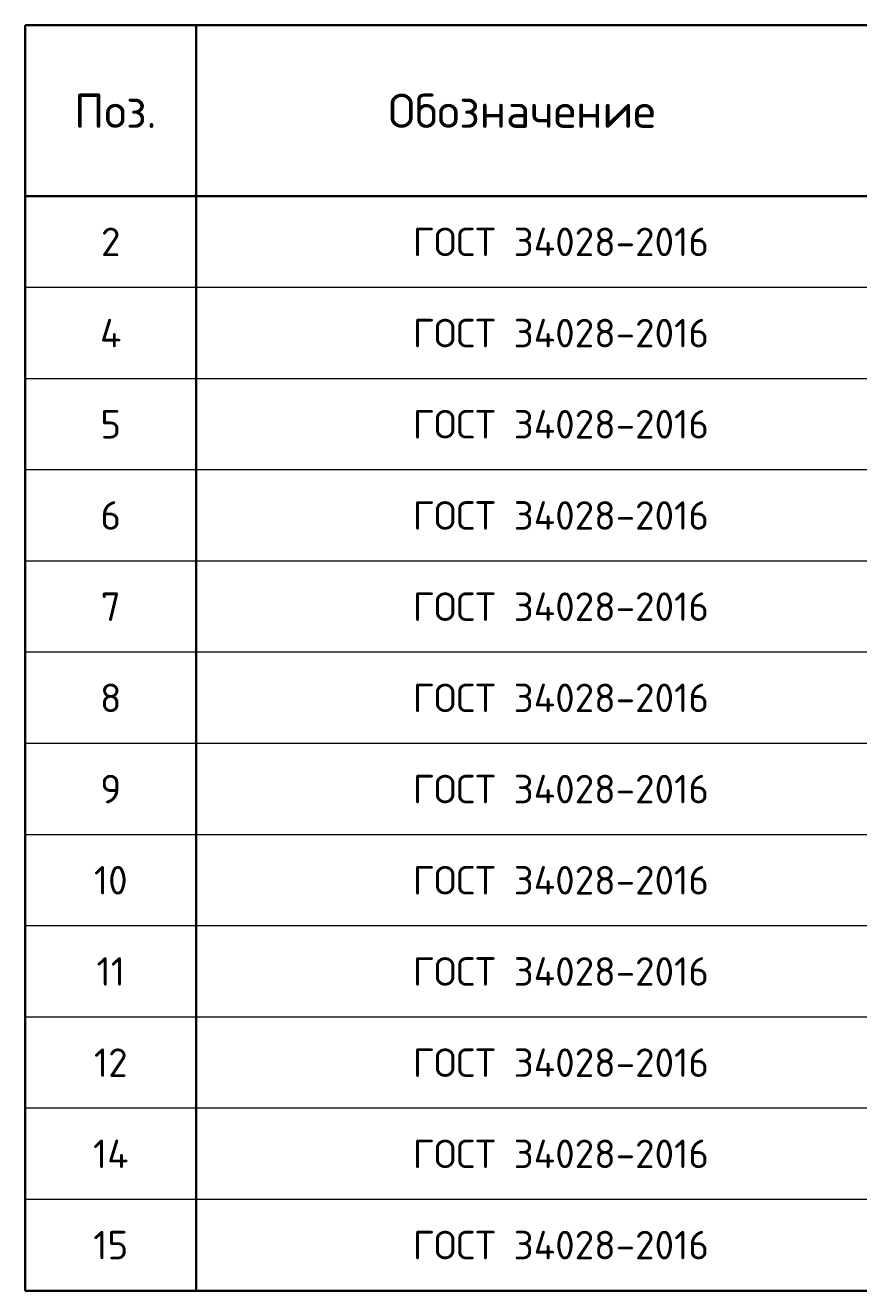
# Model space of a CAD drawing. Header units: millimetres. Extents: x 72323 to 81758, y 7947 to 13938.
# Tile 1 of 7: x 72323 to 73785, y 9145 to 11365. Entities that reach past the tile are written whole.
import ezdxf

# ---------------------------------------------------------------- set-up
doc = ezdxf.new("R2010")
doc.units = ezdxf.units.MM
doc.layers.add('Standard', color=7, linetype='Continuous', lineweight=25)
doc.styles.add('ISOCPEUR', font='ISOCPEUR')

msp = doc.modelspace()

# ---------------------------------------------------------------- linework, layer by layer
at = {"layer": 'Standard', "color": 7, "linetype": 'Continuous', "lineweight": 35, "transparency": 33554687}
for p, q in [((76022.6, 11365.4), (72322.6, 11365.4)), ((72322.6, 11365.4), (72322.6, 11065.4)), ((72622.6, 11365.4), (72622.6, 11065.4)), ((76022.6, 11065.4), (72322.6, 11065.4)), ((72322.6, 11065.4), (72322.6, 10905.4)), ((72622.6, 11065.4), (72622.6, 10905.4)), ((72322.6, 10905.4), (72322.6, 10745.4)), ((72622.6, 10905.4), (72622.6, 10745.4)), ((72322.6, 10745.4), (72322.6, 10585.4)), ((72622.6, 10745.4), (72622.6, 10585.4)), ((72322.6, 10585.4), (72322.6, 10425.4)), ((72622.6, 10585.4), (72622.6, 10425.4)), ((72322.6, 10425.4), (72322.6, 10265.4)), ((72622.6, 10425.4), (72622.6, 10265.4)), ((72322.6, 10265.4), (72322.6, 10105.4)), ((72622.6, 10265.4), (72622.6, 10105.4)), ((72322.6, 10105.4), (72322.6, 9945.4)), ((72622.6, 10105.4), (72622.6, 9945.4)), ((72322.6, 9945.4), (72322.6, 9785.4)), ((72622.6, 9945.4), (72622.6, 9785.4)), ((72322.6, 9785.4), (72322.6, 9625.4)), ((72622.6, 9785.4), (72622.6, 9625.4)), ((72322.6, 9625.4), (72322.6, 9465.4)), ((72622.6, 9625.4), (72622.6, 9465.4)), ((72322.6, 9465.4), (72322.6, 9305.4)), ((72622.6, 9465.4), (72622.6, 9305.4)), ((72322.6, 9305.4), (72322.6, 9145.4)), ((72622.6, 9305.4), (72622.6, 9145.4)), ((72322.6, 9145.4), (76022.6, 9145.4))]:
    msp.add_line(p, q, dxfattribs=at)
at = {"layer": 'Standard', "color": 7, "linetype": 'Continuous', "lineweight": 13, "transparency": 33554687}
for p, q in [((76022.6, 10905.4), (72322.6, 10905.4)), ((76022.6, 10745.4), (72322.6, 10745.4)), ((76022.6, 10585.4), (72322.6, 10585.4)), ((76022.6, 10425.4), (72322.6, 10425.4)), ((76022.6, 10265.4), (72322.6, 10265.4)), ((76022.6, 10105.4), (72322.6, 10105.4)), ((76022.6, 9945.4), (72322.6, 9945.4)), ((76022.6, 9785.4), (72322.6, 9785.4)), ((76022.6, 9625.4), (72322.6, 9625.4)), ((76022.6, 9465.4), (72322.6, 9465.4)), ((76022.6, 9305.4), (72322.6, 9305.4)), ((76022.6, 9145.4), (72322.6, 9145.4))]:
    msp.add_line(p, q, dxfattribs=at)

# ---------------------------------------------------------------- texts
at = {"layer": 'Standard', "color": 7, "linetype": 'Continuous', "lineweight": 35, "transparency": 33554687, "style": 'ISOCPEUR'}
for s, insert, char_height, width, attachment_point in [('\\A1;{\\fISOCPEUR|i0|b0;\\H60.000000;\\W1.000000;\\C7;Поз.}\\P', (72480.7, 11215.4), 12, 174.736, 5), ('\\A1;{\\fISOCPEUR|i0|b0;\\H60.000000;\\W1.000000;\\C7;Обозначение}\\P', (73194.2, 11215.4), 12, 500.255, 5), ('\\A1;{\\fISOCPEUR|i0|b0;\\H50.000000;\\W1.000000;\\C7;ГОСТ 34028-2016}\\P', (73002.6, 10985.4), 10, 549.083, 4), ('\\A1;{\\fISOCPEUR|i0|b0;\\H50.000000;\\W1.000000;\\C7;2}\\P', (72472.6, 10985.4), 10, 54.444, 5), ('\\A1;{\\fISOCPEUR|i0|b0;\\H50.000000;\\W1.000000;\\C7;ГОСТ 34028-2016}\\P', (73002.6, 10825.4), 10, 549.083, 4), ('\\A1;{\\fISOCPEUR|i0|b0;\\H50.000000;\\W1.000000;\\C7;4}\\P', (72472.6, 10825.4), 10, 60, 5), ('\\A1;{\\fISOCPEUR|i0|b0;\\H50.000000;\\W1.000000;\\C7;ГОСТ 34028-2016}\\P', (73002.6, 10665.4), 10, 549.083, 4), ('\\A1;{\\fISOCPEUR|i0|b0;\\H50.000000;\\W1.000000;\\C7;5}\\P', (72472.6, 10665.4), 10, 54.444, 5), ('\\A1;{\\fISOCPEUR|i0|b0;\\H50.000000;\\W1.000000;\\C7;ГОСТ 34028-2016}\\P', (73002.6, 10505.4), 10, 549.083, 4), ('\\A1;{\\fISOCPEUR|i0|b0;\\H50.000000;\\W1.000000;\\C7;6}\\P', (72472.6, 10505.4), 10, 54.444, 5), ('\\A1;{\\fISOCPEUR|i0|b0;\\H50.000000;\\W1.000000;\\C7;ГОСТ 34028-2016}\\P', (73002.6, 10345.4), 10, 549.083, 4), ('\\A1;{\\fISOCPEUR|i0|b0;\\H50.000000;\\W1.000000;\\C7;7}\\P', (72472.6, 10345.4), 10, 54.444, 5), ('\\A1;{\\fISOCPEUR|i0|b0;\\H50.000000;\\W1.000000;\\C7;ГОСТ 34028-2016}\\P', (73002.6, 10185.4), 10, 549.083, 4), ('\\A1;{\\fISOCPEUR|i0|b0;\\H50.000000;\\W1.000000;\\C7;8}\\P', (72472.6, 10185.4), 10, 54.444, 5), ('\\A1;{\\fISOCPEUR|i0|b0;\\H50.000000;\\W1.000000;\\C7;ГОСТ 34028-2016}\\P', (73002.6, 10025.4), 10, 549.083, 4), ('\\A1;{\\fISOCPEUR|i0|b0;\\H50.000000;\\W1.000000;\\C7;9}\\P', (72472.6, 10025.4), 10, 54.444, 5), ('\\A1;{\\fISOCPEUR|i0|b0;\\H50.000000;\\W1.000000;\\C7;ГОСТ 34028-2016}\\P', (73002.6, 9865.4), 10, 549.083, 4), ('\\A1;{\\fISOCPEUR|i0|b0;\\H50.000000;\\W1.000000;\\C7;10}\\P', (72472.6, 9865.4), 10, 78.75, 5), ('\\A1;{\\fISOCPEUR|i0|b0;\\H50.000000;\\W1.000000;\\C7;ГОСТ 34028-2016}\\P', (73002.6, 9705.4), 10, 549.083, 4), ('\\A1;{\\fISOCPEUR|i0|b0;\\H50.000000;\\W1.000000;\\C7;11}\\P', (72472.6, 9705.4), 10, 65.625, 5), ('\\A1;{\\fISOCPEUR|i0|b0;\\H50.000000;\\W1.000000;\\C7;ГОСТ 34028-2016}\\P', (73002.6, 9545.4), 10, 549.083, 4), ('\\A1;{\\fISOCPEUR|i0|b0;\\H50.000000;\\W1.000000;\\C7;12}\\P', (72472.6, 9545.4), 10, 78.75, 5), ('\\A1;{\\fISOCPEUR|i0|b0;\\H50.000000;\\W1.000000;\\C7;ГОСТ 34028-2016}\\P', (73002.6, 9385.4), 10, 549.083, 4), ('\\A1;{\\fISOCPEUR|i0|b0;\\H50.000000;\\W1.000000;\\C7;14}\\P', (72472.6, 9385.4), 10, 84.118, 5), ('\\A1;{\\fISOCPEUR|i0|b0;\\H50.000000;\\W1.000000;\\C7;ГОСТ 34028-2016}\\P', (73002.6, 9225.4), 10, 549.083, 4), ('\\A1;{\\fISOCPEUR|i0|b0;\\H50.000000;\\W1.000000;\\C7;15}\\P', (72472.6, 9225.4), 10, 78.75, 5)]:
    msp.add_mtext(s, dxfattribs=dict(at, insert=insert, char_height=char_height, width=width, attachment_point=attachment_point))

doc.saveas('drawing.dxf')
